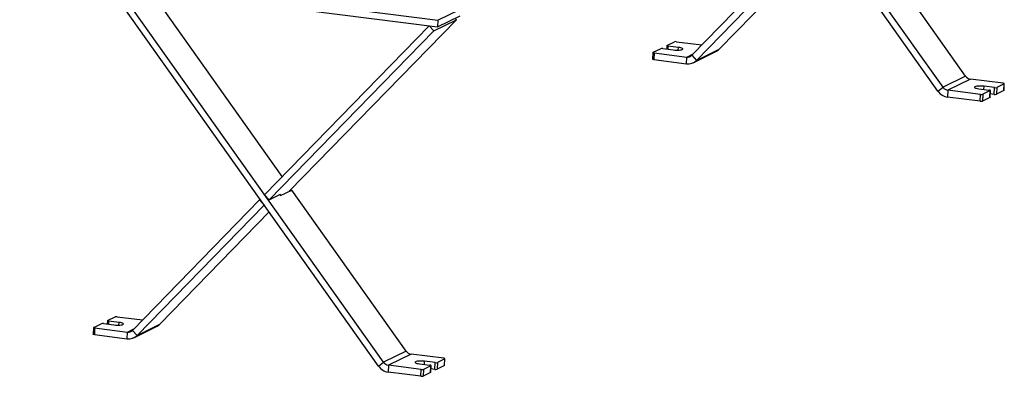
# Model space of a CAD drawing. Header units: millimetres. Extents: x 30 to 8370, y 120 to 5910.
# Tile 10 of 18: x 5206 to 6716, y 1424 to 1971. Entities that reach past the tile are written whole.
import ezdxf

# ---------------------------------------------------------------- set-up
doc = ezdxf.new("R2010")
doc.units = ezdxf.units.MM
doc.header["$LTSCALE"] = 20
doc.layers.add('FORMAT', color=7, linetype='Continuous')
doc.styles.add('SLDTEXTSTYLE0', font='TXT', dxfattribs={"width": 0.605})

msp = doc.modelspace()

# ---------------------------------------------------------------- linework, layer by layer
at = {"color": 7, "linetype": 'Continuous', "lineweight": 25}
for p, q in [((6614.5486193, 1861.6536896), (6358.2016703, 2222.7951499)), ((6622.3017768, 1867.5453922), (6367.0492917, 2227.1449724)), ((6657.0237313, 1884.6160076), (6481.5474075, 2131.8269694)), ((6236.9428428, 1916.6166339), (6431.8770729, 2116.6598666)), ((6244.1007542, 1908.8261699), (6439.0349844, 2108.8694026)), ((6278.8227087, 1925.8967853), (6446.6773295, 2098.1506831)), ((5764.1734731, 1445.6573262), (5352.0152733, 2026.3056028)), ((5354.7885914, 2033.3311039), (5847.4688152, 1970.5936709)), ((5756.4203155, 1439.7656236), (5344.2621157, 2020.4139002)), ((5354.3356656, 2022.9202735), (5847.0158894, 1960.1828404)), ((5608.7148282, 1730.6542799), (5405.9199724, 2016.3515767)), ((5847.4688152, 1970.5936709), (5882.1907697, 1987.6642862)), ((5619.4763251, 1708.0004855), (5875.8767052, 1971.1208253)), ((5841.1547507, 1954.0502099), (5875.8767052, 1971.1208253)), ((5847.0158894, 1960.1828404), (5881.7378439, 1977.2534558)), ((5847.4688152, 1970.5936709), (5847.0158894, 1960.1828404)), ((5873.8190741, 1973.3602915), (5875.8767052, 1971.1208253)), ((5581.6155833, 1702.8447948), (5833.9968392, 1961.8406739)), ((5588.7734948, 1695.0543308), (5841.1547507, 1954.0502099)), ((5833.9968392, 1961.8406739), (5841.1547507, 1954.0502099)), ((6198.8346464, 1931.696107), (6210.2432886, 1937.3050235)), ((6213.7080181, 1937.4778874), (6252.4624002, 1932.5429411)), ((6177.3139728, 1921.0109083), (6176.861047, 1910.6000778)), ((6177.5054458, 1921.2098718), (6188.914088, 1926.8187883)), ((6178.9860636, 1920.407272), (6178.5331378, 1909.9964416)), ((6178.9860636, 1920.407272), (6229.3320055, 1913.9962675)), ((6192.3788175, 1926.9916522), (6208.4511962, 1924.9450108)), ((6198.6431734, 1931.4971434), (6198.413728, 1926.2231725)), ((6200.3152642, 1930.8935072), (6200.1027232, 1926.0080974)), ((6216.3876429, 1928.8468657), (6200.3152642, 1930.8935072)), ((6216.2032194, 1924.607757), (6216.3876429, 1928.8468657)), ((6229.3320055, 1913.9962675), (6239.0406108, 1918.769382)), ((6239.1971951, 1905.2623754), (6273.9191496, 1922.3329908)), ((6244.1007542, 1908.8261699), (6278.8227087, 1925.8967853)), ((6178.5331378, 1909.9964416), (6228.8790797, 1903.585437)), ((6228.8790797, 1903.585437), (6229.3320055, 1913.9962675)), ((6236.9428428, 1916.6166339), (6244.1007542, 1908.8261699)), ((6657.0237313, 1884.6160076), (6622.3017768, 1867.5453922)), ((6664.3239631, 1880.0968798), (6629.6020086, 1863.0262644)), ((6714.669905, 1873.6858752), (6664.3239631, 1880.0968798)), ((6715.88907, 1862.6714085), (6716.3419958, 1873.082239)), ((6614.5486193, 1861.6536896), (6622.3017768, 1867.5453922)), ((6629.6020086, 1863.0262644), (6629.1490828, 1852.6154339)), ((6679.9479505, 1856.6152598), (6629.6020086, 1863.0262644)), ((6677.2683257, 1865.2462815), (6693.3407044, 1863.19964)), ((6694.8213222, 1862.3970402), (6683.41268, 1856.7881238)), ((6684.9922314, 1864.2627267), (6685.2047724, 1869.1481365)), ((6701.2771511, 1867.101495), (6685.2047724, 1869.1481365)), ((6694.3683964, 1851.9862098), (6694.8213222, 1862.3970402)), ((6694.5598694, 1852.1851733), (6695.0127952, 1862.5960038)), ((6700.8242253, 1856.6906645), (6701.2771511, 1867.101495)), ((6704.7418806, 1867.2743589), (6704.2889548, 1856.8635285)), ((6715.697597, 1862.472445), (6704.2889548, 1856.8635285)), ((6716.1505228, 1872.8832754), (6704.7418806, 1867.2743589)), ((6715.697597, 1862.472445), (6716.1505228, 1872.8832754)), ((6679.4950247, 1846.2044294), (6629.1490828, 1852.6154339)), ((6679.4950247, 1846.2044294), (6679.9479505, 1856.6152598)), ((6683.41268, 1856.7881238), (6682.9597542, 1846.3772933)), ((6694.3683964, 1851.9862098), (6682.9597542, 1846.3772933)), ((6700.8242253, 1856.6906645), (6694.7893148, 1857.4591443)), ((5606.0581266, 1701.4035957), (5623.4191038, 1709.9389034)), ((5798.8954276, 1462.7279416), (5623.4191038, 1709.9389034)), ((5378.8145391, 1494.7285679), (5573.7487692, 1694.7718006)), ((5574.9808074, 1695.3775167), (5573.7487692, 1694.7718006)), ((5573.7487692, 1694.7718006), (5580.9066806, 1686.9813365)), ((5588.7734948, 1695.0543308), (5581.6155833, 1702.8447948)), ((5588.7734948, 1695.0543308), (5606.134472, 1703.5896385)), ((5604.9275926, 1702.9962914), (5606.0581266, 1701.4035957)), ((5606.134472, 1703.5896385), (5605.1925458, 1702.6230255)), ((5385.9724505, 1486.9381039), (5580.9066806, 1686.9813365)), ((5580.9318395, 1686.9937056), (5580.9066806, 1686.9813365)), ((5420.694405, 1504.0087193), (5588.5490258, 1676.2626171)), ((5340.7063427, 1509.808041), (5352.1149849, 1515.4169574)), ((5355.5797144, 1515.5898214), (5394.3340965, 1510.6548751)), ((5319.1856691, 1499.1228422), (5318.7327433, 1488.7120118)), ((5319.3771421, 1499.3218058), (5330.7857843, 1504.9307223)), ((5320.8577599, 1498.519206), (5320.4048341, 1488.1083755)), ((5320.8577599, 1498.519206), (5371.2037018, 1492.1082014)), ((5334.2505137, 1505.1035862), (5350.3228924, 1503.0569447)), ((5340.5148697, 1509.6090774), (5340.2854243, 1504.3351064)), ((5342.1869605, 1509.0054412), (5341.9744195, 1504.1200314)), ((5358.2593392, 1506.9587997), (5342.1869605, 1509.0054412)), ((5358.0749157, 1502.719691), (5358.2593392, 1506.9587997)), ((5371.2037018, 1492.1082014), (5380.9123071, 1496.881316)), ((5381.0688914, 1483.3743094), (5415.7908459, 1500.4449247)), ((5385.9724505, 1486.9381039), (5420.694405, 1504.0087193)), ((5320.4048341, 1488.1083755), (5370.750776, 1481.697371)), ((5370.750776, 1481.697371), (5371.2037018, 1492.1082014)), ((5378.8145391, 1494.7285679), (5385.9724505, 1486.9381039)), ((5798.8954276, 1462.7279416), (5764.1734731, 1445.6573262)), ((5806.1956593, 1458.2088137), (5771.4737048, 1441.1381984)), ((5856.5416013, 1451.7978092), (5806.1956593, 1458.2088137)), ((5858.0222191, 1450.9952094), (5846.6135769, 1445.3862929)), ((5857.5692933, 1440.5843789), (5858.0222191, 1450.9952094)), ((5857.7607662, 1440.7833425), (5858.213692, 1451.1941729)), ((5756.4203155, 1439.7656236), (5764.1734731, 1445.6573262)), ((5771.4737048, 1441.1381984), (5771.020779, 1430.7273679)), ((5821.8196468, 1434.7271938), (5771.4737048, 1441.1381984)), ((5819.140022, 1443.3582155), (5835.2124006, 1441.311574)), ((5836.6930184, 1440.5089742), (5825.2843763, 1434.9000577)), ((5826.8639277, 1442.3746607), (5827.0764687, 1447.2600704)), ((5843.1488474, 1445.213429), (5827.0764687, 1447.2600704)), ((5836.2400926, 1430.0981438), (5836.6930184, 1440.5089742)), ((5836.4315656, 1430.2971073), (5836.8844914, 1440.7079378)), ((5842.6959216, 1434.8025985), (5836.6610111, 1435.5710783)), ((5842.6959216, 1434.8025985), (5843.1488474, 1445.213429)), ((5846.6135769, 1445.3862929), (5846.1606511, 1434.9754624)), ((5857.5692933, 1440.5843789), (5846.1606511, 1434.9754624)), ((5821.366721, 1424.3163633), (5771.020779, 1430.7273679)), ((5821.366721, 1424.3163633), (5821.8196468, 1434.7271938)), ((5825.2843763, 1434.9000577), (5824.8314505, 1424.4892273)), ((5836.2400926, 1430.0981438), (5824.8314505, 1424.4892273))]:
    msp.add_line(p, q, dxfattribs=at)
at = {"color": 7, "linetype": 'Continuous', "lineweight": 25, "flags": 128}
for points in [[(6177.5054458, 1921.2098718), (6177.359417, 1921.1086699), (6177.3140235, 1920.999257), (6177.3710098, 1920.8858377), (6177.5281857, 1920.7727706), (6177.7795113, 1920.6644009), (6178.1153281, 1920.5648931), (6178.522731, 1920.4780713), (6178.9860636, 1920.407272)], [(6198.8346464, 1931.696107), (6198.6886177, 1931.5949051), (6198.6432242, 1931.4854922), (6198.7002104, 1931.3720729), (6198.8573863, 1931.2590058), (6199.1087119, 1931.1506361), (6199.4445287, 1931.0511283), (6199.8519316, 1930.9643065), (6200.3152642, 1930.8935072)], [(6208.4511962, 1924.9450108), (6210.7515744, 1924.7136658), (6213.1355854, 1924.591749), (6215.4836848, 1924.585374), (6217.6781291, 1924.6948602), (6219.6088798, 1924.9147178), (6221.179121, 1925.2339219), (6222.3101141, 1925.6364666), (6222.9451465, 1926.1021663), (6223.052375, 1926.6076692), (6222.6264228, 1927.127627), (6221.6886487, 1927.635967), (6220.2860768, 1928.1071989), (6218.4890379, 1928.5176931), (6216.3876429, 1928.8468657)], [(6178.5331378, 1909.9964416), (6178.0698052, 1910.0672409), (6177.6624023, 1910.1540627), (6177.3265855, 1910.2535705), (6177.0752599, 1910.3619402), (6176.918084, 1910.4750072), (6176.8610977, 1910.5884266), (6176.861047, 1910.6000778)], [(6716.1505228, 1872.8832754), (6716.2965516, 1872.9844773), (6716.3419451, 1873.0938902), (6716.2849588, 1873.2073095), (6716.1277829, 1873.3203766), (6715.8764573, 1873.4287463), (6715.5406405, 1873.5282541), (6715.1332376, 1873.6150759), (6714.669905, 1873.6858752)], [(6685.2047724, 1869.1481365), (6682.9043942, 1869.3794815), (6680.5203832, 1869.5013982), (6678.1722838, 1869.5077733), (6675.9778395, 1869.398287), (6674.0470888, 1869.1784295), (6672.4768476, 1868.8592253), (6671.3458545, 1868.4566807), (6670.7108221, 1867.9909809), (6670.6035936, 1867.4854781), (6671.0295458, 1866.9655202), (6671.9673199, 1866.4571802), (6673.3698918, 1865.9859484), (6675.1669307, 1865.5754542), (6677.2683257, 1865.2462815)], [(6694.8213222, 1862.3970402), (6694.9673509, 1862.4982421), (6695.0127444, 1862.607655), (6694.9557582, 1862.7210744), (6694.7985823, 1862.8341414), (6694.5472567, 1862.9425112), (6694.2114399, 1863.0420189), (6693.804037, 1863.1288407), (6693.3407044, 1863.19964)], [(6715.88907, 1862.6714085), (6715.8436258, 1862.5736468), (6715.697597, 1862.472445)], [(6694.5598694, 1852.1851733), (6694.5144251, 1852.0874117), (6694.3683964, 1851.9862098)], [(5319.3771421, 1499.3218058), (5319.2311133, 1499.2206039), (5319.1857198, 1499.111191), (5319.242706, 1498.9977717), (5319.399882, 1498.8847046), (5319.6512076, 1498.7763349), (5319.9870244, 1498.6768271), (5320.3944272, 1498.5900053), (5320.8577599, 1498.519206)], [(5340.7063427, 1509.808041), (5340.5603139, 1509.7068391), (5340.5149204, 1509.5974262), (5340.5719066, 1509.4840068), (5340.7290826, 1509.3709398), (5340.9804082, 1509.2625701), (5341.316225, 1509.1630623), (5341.7236279, 1509.0762405), (5342.1869605, 1509.0054412)], [(5350.3228924, 1503.0569447), (5352.6232707, 1502.8255998), (5355.0072816, 1502.703683), (5357.355381, 1502.697308), (5359.5498254, 1502.8067942), (5361.4805761, 1503.0266517), (5363.0508173, 1503.3458559), (5364.1818104, 1503.7484005), (5364.8168428, 1504.2141003), (5364.9240713, 1504.7196032), (5364.498119, 1505.239561), (5363.560345, 1505.747901), (5362.1577731, 1506.2191329), (5360.3607341, 1506.6296271), (5358.2593392, 1506.9587997)], [(5320.4048341, 1488.1083755), (5319.9415014, 1488.1791749), (5319.5340986, 1488.2659967), (5319.1982817, 1488.3655044), (5318.9469562, 1488.4738741), (5318.7897802, 1488.5869412), (5318.732794, 1488.7003605), (5318.7327433, 1488.7120118)], [(5858.0222191, 1450.9952094), (5858.1682478, 1451.0964113), (5858.2136413, 1451.2058242), (5858.1566551, 1451.3192435), (5857.9994791, 1451.4323106), (5857.7481536, 1451.5406803), (5857.4123367, 1451.6401881), (5857.0049339, 1451.7270099), (5856.5416013, 1451.7978092)], [(5827.0764687, 1447.2600704), (5824.7760904, 1447.4914154), (5822.3920795, 1447.6133322), (5820.0439801, 1447.6197072), (5817.8495357, 1447.510221), (5815.918785, 1447.2903634), (5814.3485439, 1446.9711593), (5813.2175507, 1446.5686146), (5812.5825183, 1446.1029149), (5812.4752898, 1445.597412), (5812.9012421, 1445.0774542), (5813.8390162, 1444.5691142), (5815.2415881, 1444.0978823), (5817.038627, 1443.6873881), (5819.140022, 1443.3582155)], [(5836.6930184, 1440.5089742), (5836.8390472, 1440.6101761), (5836.8844407, 1440.719589), (5836.8274545, 1440.8330083), (5836.6702785, 1440.9460754), (5836.418953, 1441.0544451), (5836.0831361, 1441.1539529), (5835.6757333, 1441.2407747), (5835.2124006, 1441.311574)], [(5857.7607662, 1440.7833425), (5857.715322, 1440.6855808), (5857.5692933, 1440.5843789)], [(5836.4315656, 1430.2971073), (5836.3861214, 1430.1993456), (5836.2400926, 1430.0981438)]]:
    msp.add_lwpolyline(points, dxfattribs=at)
at = {"color": 7, "linetype": 'Continuous', "lineweight": 25}
for centre, radius, start, end in [((6212.3629977, 1929.6278738), 7.964408, 80.2773580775, 105.4351621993), ((6191.0337971, 1919.1416386), 7.964408, 80.2773580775, 105.4351621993), ((6266.0457175, 1938.3217357), 17.8222024, 296.2172908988, 315.8003011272), ((6231.2769994, 1921.3466886), 17.9223904, 262.3110748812, 315.6854928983), ((6230.5309654, 1922.8768933), 8.9611952, 262.3110748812, 315.6854928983), ((6665.8445192, 1890.7091847), 10.7206859, 214.6357347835, 261.8460226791), ((6632.1901951, 1873.8400437), 21.4413718, 214.6357347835, 261.8460226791), ((6631.1225648, 1873.6385693), 10.7206859, 214.6357347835, 261.8460226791), ((6702.6221715, 1874.9515086), 7.964408, 260.2773580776, 285.4351621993), ((6680.8400451, 1854.054443), 7.964408, 260.2773580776, 285.4351621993), ((6681.2929709, 1864.4652735), 7.964408, 260.2773580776, 285.4351621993), ((6702.1692457, 1864.5406782), 7.964408, 260.2773580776, 285.4351621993), ((5354.234694, 1507.7398078), 7.964408, 80.2773580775, 105.4351621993), ((5332.9054933, 1497.2535726), 7.964408, 80.2773580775, 105.4351621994), ((5407.9174137, 1516.4336697), 17.8222024, 296.2172908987, 315.8003011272), ((5373.1486956, 1499.4586226), 17.9223904, 262.3110748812, 315.6854928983), ((5372.4026616, 1500.9888273), 8.9611952, 262.3110748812, 315.6854928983), ((5807.7162155, 1468.8211186), 10.7206859, 214.6357347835, 261.8460226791), ((5774.0618914, 1451.9519777), 21.4413718, 214.6357347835, 261.8460226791), ((5772.994261, 1451.7505033), 10.7206859, 214.6357347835, 261.8460226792), ((5844.040942, 1442.6526121), 7.964408, 260.2773580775, 285.4351621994), ((5844.4938678, 1453.0634426), 7.964408, 260.2773580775, 285.4351621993), ((5822.7117414, 1432.166377), 7.964408, 260.2773580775, 285.4351621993), ((5823.1646672, 1442.5772074), 7.964408, 260.2773580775, 285.4351621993)]:
    msp.add_arc(centre, radius, start, end, dxfattribs=at)

# ---------------------------------------------------------------- texts
at = {"layer": 'FORMAT', "insert": (2208.3603553, 2214.2491423), "char_height": 449.79166667, "attachment_point": 1, "rotation": 30, "style": 'SLDTEXTSTYLE0'}
msp.add_mtext('COMMERCIAL', dxfattribs=at)

doc.saveas('drawing.dxf')
